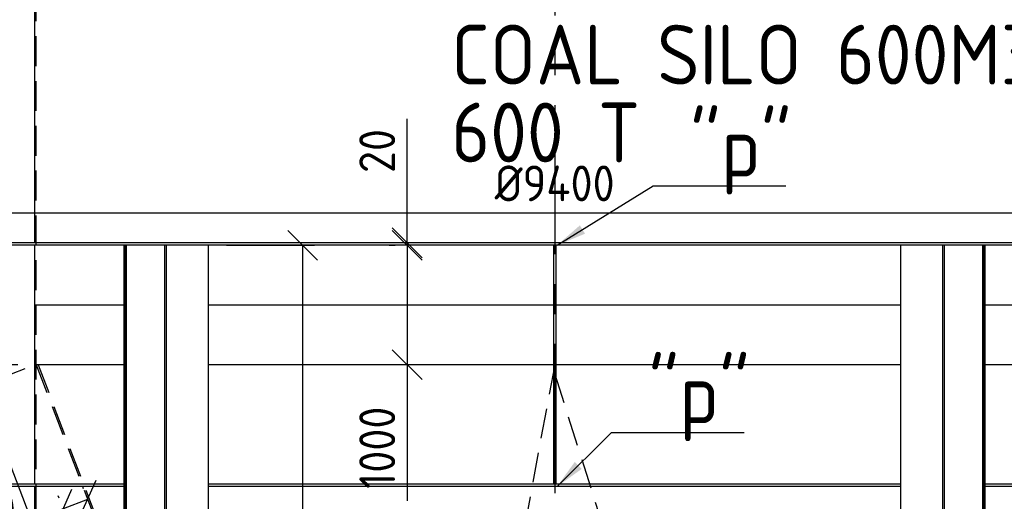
# Model space of a CAD drawing. Extents: x 0 to 84100, y 0 to 59400.
# Tile 10 of 25: x 8509 to 16746, y 45928 to 49961. Entities that reach past the tile are written whole.
import ezdxf

# ---------------------------------------------------------------- set-up
doc = ezdxf.new("R2010")
doc.units = 0
doc.header["$LTSCALE"] = 1000
for name, pattern in [('CENTER', [2, 1.25, -0.25, 0.25, -0.25]), ('DASHED', [0.75, 0.5, -0.25]), ('HIDDEN', [0.375, 0.25, -0.125])]:
    doc.linetypes.add(name, pattern=pattern)
doc.layers.get('0').update_dxf_attribs({"linetype": 'CONTINUOUS'})
doc.layers.get('DEFPOINTS').update_dxf_attribs({"linetype": 'CONTINUOUS'})
for name, color, linetype in [('STG-CEN-18', 1, 'CENTER'), ('STG-CON-50', 4, 'CONTINUOUS'), ('STG-DAS-18', 1, 'DASHED'), ('STX-DIM-18', 1, 'CONTINUOUS'), ('STX-INFO-25', 2, 'CONTINUOUS')]:
    doc.layers.add(name, color=color, linetype=linetype)
doc.styles.get("Standard").update_dxf_attribs({"font": 'isocp.shx'})
doc.dimstyles.new('NORDIC', dxfattribs={"dimscale": 100, "dimtxt": 3, "dimasz": 2.5, "dimexe": 1.25, "dimexo": 1, "dimgap": 0.6, "dimtad": 1, "dimtxsty": 'STANDARD', "dimblk1": 'OBLIQUE', "dimblk2": 'OBLIQUE', "dimsah": 1, "dimcen": 2.5, "dimclrd": 1, "dimclre": 1, "dimclrt": 1, "dimazin": 3, "dimtfac": 1, "dimtdec": 3, "dimtofl": 0, "dimtmove": 0, "dimatfit": 3, "dimtvp": 1, "dimtolj": 1, "dimtzin": 0})
doc.dimstyles.get("Standard").update_dxf_attribs({"dimscale": 100, "dimtxt": 3, "dimasz": 2.5, "dimexe": 1, "dimexo": 1.25, "dimgap": 0.6, "dimtad": 1, "dimtih": 1, "dimtoh": 1, "dimdec": 1, "dimzin": 0, "dimtxsty": 'STANDARD', "dimblk1": 'OBLIQUE', "dimblk2": 'OBLIQUE', "dimsah": 1, "dimcen": 0.09, "dimclrd": 1, "dimclre": 1, "dimclrt": 1, "dimazin": 3, "dimtfac": 1, "dimtdec": 1, "dimtofl": 0, "dimtmove": 0, "dimatfit": 3, "dimtolj": 1, "dimtzin": 0})
doc.dimstyles.new('STANDARD$0', dxfattribs={"dimscale": 100, "dimtxt": 3, "dimasz": 2.5, "dimexe": 1, "dimexo": 1.5, "dimgap": 1, "dimtad": 1, "dimdec": 0, "dimzin": 1, "dimtxsty": 'STANDARD', "dimblk": 'OBLIQUE', "dimcen": 0.09, "dimclrd": 1, "dimclre": 1, "dimclrt": 1, "dimazin": 3, "dimtfac": 1, "dimtdec": 0, "dimtmove": 0, "dimatfit": 3, "dimtolj": 1, "dimtzin": 1})

# ---------------------------------------------------------------- blocks, each defined once
blk = doc.blocks.new('_OBLIQUE')
at = {"color": 0, "linetype": 'BYBLOCK'}
blk.add_line((-0.5, -0.5), (0.5, 0.5), dxfattribs=at)
blk = doc.blocks.new('*D3')
at = {"layer": 'DEFPOINTS', "color": 0, "linetype": 'CONTINUOUS'}
for p in [(8643.6, 47072.3), (7634.3, 39429.3), (11560.8, 39429.3)]:
    blk.add_point(p, dxfattribs=at)
at = {"layer": 'STX-DIM-18', "color": 1, "linetype": 'CONTINUOUS'}
for p, q in [((8493.6, 47072.3), (7534.3, 47072.3)), ((7634.3, 47072.3), (7634.3, 39429.3)), ((11410.8, 39429.3), (7534.3, 39429.3))]:
    blk.add_line(p, q, dxfattribs=at)
at = {"layer": 'STX-DIM-18', "color": 1, "linetype": 'CONTINUOUS', "xscale": 250, "yscale": 250, "zscale": 250}
for p, rotation in [((7634.3, 47072.3), 90), ((7634.3, 39429.3), 270)]:
    blk.add_blockref('_OBLIQUE', p, dxfattribs=dict(at, rotation=rotation))
at = {"layer": 'STX-DIM-18', "color": 1, "linetype": 'CONTINUOUS', "insert": (7384.3, 43250.8), "char_height": 300, "attachment_point": 5, "rotation": 90}
blk.add_mtext('\\A1;7643', dxfattribs=at)
blk = doc.blocks.new('*D7')
at = {"layer": 'DEFPOINTS', "color": 0, "linetype": 'CONTINUOUS'}
for p in [(8634.3, 55072.3), (7634.3, 47072.3), (8643.6, 47072.3)]:
    blk.add_point(p, dxfattribs=at)
at = {"layer": 'STX-DIM-18', "color": 1, "linetype": 'CONTINUOUS'}
for p, q in [((8484.3, 55072.3), (7534.3, 55072.3)), ((7634.3, 55072.3), (7634.3, 47072.3)), ((8493.6, 47072.3), (7534.3, 47072.3))]:
    blk.add_line(p, q, dxfattribs=at)
at = {"layer": 'STX-DIM-18', "color": 1, "linetype": 'CONTINUOUS', "xscale": 250, "yscale": 250, "zscale": 250}
for p, rotation in [((7634.3, 55072.3), 90), ((7634.3, 47072.3), 270)]:
    blk.add_blockref('_OBLIQUE', p, dxfattribs=dict(at, rotation=rotation))
at = {"layer": 'STX-DIM-18', "color": 1, "linetype": 'CONTINUOUS', "insert": (7384.3, 51072.3), "char_height": 300, "attachment_point": 5, "rotation": 90}
blk.add_mtext('\\A1;8000', dxfattribs=at)
blk = doc.blocks.new('*D30')
at = {"layer": 'DEFPOINTS', "color": 0, "linetype": 'CONTINUOUS'}
for p in [(11749.9, 48072.3), (12089.7, 48072.3), (11749.9, 47072.3)]:
    blk.add_point(p, dxfattribs=at)
at = {"layer": 'STX-DIM-18', "color": 1, "linetype": 'CONTINUOUS'}
for p, q in [((11939.7, 48072.3), (11649.9, 48072.3)), ((11749.9, 48072.3), (11749.9, 47072.3)), ((11749.9, 47072.3), (11749.9, 45932.1)), ((11899.9, 47072.3), (11849.9, 47072.3))]:
    blk.add_line(p, q, dxfattribs=at)
at = {"layer": 'STX-DIM-18', "color": 1, "linetype": 'CONTINUOUS', "xscale": 250, "yscale": 250, "zscale": 250}
for p, rotation in [((11749.9, 48072.3), 90), ((11749.9, 47072.3), 270)]:
    blk.add_blockref('_OBLIQUE', p, dxfattribs=dict(at, rotation=rotation))
at = {"layer": 'STX-DIM-18', "color": 1, "linetype": 'CONTINUOUS', "insert": (11499.9, 46377.2), "char_height": 300, "attachment_point": 5, "rotation": 90}
blk.add_mtext('\\A1;1000', dxfattribs=at)
blk = doc.blocks.new('*D31')
at = {"layer": 'DEFPOINTS', "color": 0, "linetype": 'CONTINUOUS'}
for p in [(11749.9, 48092.3), (11749.9, 48072.3), (11804.3, 48092.3)]:
    blk.add_point(p, dxfattribs=at)
at = {"layer": 'STX-DIM-18', "color": 1, "linetype": 'CONTINUOUS'}
for p, q in [((11749.9, 48092.3), (11749.9, 49130.2)), ((11599.9, 48072.3), (11649.9, 48072.3)), ((11654.3, 48092.3), (11649.9, 48092.3)), ((11749.9, 48072.3), (11749.9, 48092.3)), ((11749.9, 48072.3), (11749.9, 47822.3))]:
    blk.add_line(p, q, dxfattribs=at)
at = {"layer": 'STX-DIM-18', "color": 1, "linetype": 'CONTINUOUS', "xscale": 250, "yscale": 250, "zscale": 250}
for p, rotation in [((11749.9, 48092.3), 270), ((11749.9, 48072.3), 90)]:
    blk.add_blockref('_OBLIQUE', p, dxfattribs=dict(at, rotation=rotation))
at = {"layer": 'STX-DIM-18', "color": 1, "linetype": 'CONTINUOUS', "insert": (11499.9, 48861.2), "char_height": 300, "attachment_point": 5, "rotation": 90}
blk.add_mtext('\\A1;20', dxfattribs=at)
blk = doc.blocks.new('*D32')
at = {"layer": 'DEFPOINTS', "color": 0, "linetype": 'CONTINUOUS'}
for p in [(10089.7, 48072.3), (10231.1, 41769.3), (10875.9, 41769.3)]:
    blk.add_point(p, dxfattribs=at)
at = {"layer": 'STX-DIM-18', "color": 1, "linetype": 'CONTINUOUS'}
for p, q in [((10239.7, 48072.3), (10975.9, 48072.3)), ((10875.9, 48072.3), (10875.9, 41769.3)), ((10381.1, 41769.3), (10975.9, 41769.3))]:
    blk.add_line(p, q, dxfattribs=at)
at = {"layer": 'STX-DIM-18', "color": 1, "linetype": 'CONTINUOUS', "xscale": 250, "yscale": 250, "zscale": 250}
for p, rotation in [((10875.9, 48072.3), 90), ((10875.9, 41769.3), 270)]:
    blk.add_blockref('_OBLIQUE', p, dxfattribs=dict(at, rotation=rotation))
at = {"layer": 'STX-DIM-18', "color": 1, "linetype": 'CONTINUOUS', "insert": (10625.9, 44317.7), "char_height": 300, "attachment_point": 5, "rotation": 90}
blk.add_mtext('\\A1;6303', dxfattribs=at)
blk = doc.blocks.new('*D166')
at = {"color": 1}
for p, q in [((8552.9, 47036.7), (8062.3, 46849.6)), ((11093.7, 39251.2), (8179.1, 46894.1)), ((11467.4, 39393.7), (10976.9, 39206.6))]:
    blk.add_line(p, q, dxfattribs=at)
at = {"layer": 'DEFPOINTS', "color": 0}
for p in [(8646.3, 47072.3), (8179.1, 46894.1), (11560.8, 39429.3)]:
    blk.add_point(p, dxfattribs=at)
at = {"color": 1, "xscale": 250, "yscale": 250, "zscale": 250}
for p, rotation in [((8179.1, 46894.1), 110.8734689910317), ((11093.7, 39251.2), 290.8734689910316)]:
    blk.add_blockref('_OBLIQUE', p, dxfattribs=dict(at, rotation=rotation))
at = {"color": 1, "insert": (9832.7, 43147.5), "char_height": 300, "attachment_point": 5, "rotation": 290.87347}
blk.add_mtext('\\A1;8179.82', dxfattribs=at)
blk = doc.blocks.new('*D167')
at = {"color": 1}
for p, q in [((17419.2, 47047.6), (17721.7, 46970.6)), ((15654.1, 39358.4), (17600.6, 47001.4)), ((15472.7, 39404.6), (15775.2, 39327.6))]:
    blk.add_line(p, q, dxfattribs=at)
at = {"layer": 'DEFPOINTS', "color": 0}
for p in [(17322.3, 47072.3), (17600.6, 47001.4), (15375.8, 39429.3)]:
    blk.add_point(p, dxfattribs=at)
at = {"color": 1, "xscale": 250, "yscale": 250, "zscale": 250}
for p, rotation in [((17600.6, 47001.4), 75.71158911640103), ((15654.1, 39358.4), 255.711589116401)]:
    blk.add_blockref('_OBLIQUE', p, dxfattribs=dict(at, rotation=rotation))
at = {"color": 1, "insert": (16423.8, 43231.8), "char_height": 300, "attachment_point": 5, "rotation": 75.71159}
blk.add_mtext('\\A1;7886.95', dxfattribs=at)
blk = doc.blocks.new('*D177')
at = {"color": 1}
for p, q in [((8284.3, 48242.3), (8284.3, 48440.2)), ((17684.3, 48242.3), (17684.3, 48440.2)), ((17684.3, 48340.2), (8284.3, 48340.2))]:
    blk.add_line(p, q, dxfattribs=at)
at = {"layer": 'DEFPOINTS', "color": 0}
for p in [(8284.3, 48340.2), (8284.3, 48092.3), (17684.3, 48092.3)]:
    blk.add_point(p, dxfattribs=at)
at = {"color": 1, "xscale": 250, "yscale": 250, "zscale": 250, "rotation": 180}
blk.add_blockref('_OBLIQUE', (8284.3, 48340.2), dxfattribs=at)
at = {"color": 1, "xscale": 250, "yscale": 250, "zscale": 250}
blk.add_blockref('_OBLIQUE', (17684.3, 48340.2), dxfattribs=at)
at = {"color": 1, "insert": (12984.3, 48590.2), "char_height": 300, "attachment_point": 5}
blk.add_mtext('\\A1;%%c9400', dxfattribs=at)
blk = doc.blocks.new('*D200')
at = {"layer": 'DEFPOINTS', "color": 0}
for p in [(9087.3, 45915.9), (8871.3, 45864.9), (8881.7, 45837.5)]:
    blk.add_point(p, dxfattribs=at)
at = {"layer": 'STX-DIM-18', "color": 1}
for p, q in [((9033.9, 46056), (9041.2, 46036.7)), ((8828.3, 45977.6), (8835.7, 45958.3)), ((9076.8, 45943.3), (8871.3, 45864.9)), ((8871.3, 45864.9), (7938.9, 45509.4))]:
    blk.add_line(p, q, dxfattribs=at)
at = {"layer": 'STX-DIM-18', "color": 1, "xscale": 250, "yscale": 250, "zscale": 250}
for p, rotation in [((9076.8, 45943.3), 20.87346899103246), ((8871.3, 45864.9), 200.8734689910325)]:
    blk.add_blockref('_OBLIQUE', p, dxfattribs=dict(at, rotation=rotation))
at = {"layer": 'STX-DIM-18', "color": 1, "insert": (8199.2, 45876.2), "char_height": 300, "attachment_point": 5, "rotation": 20.87347}
blk.add_mtext('\\A1;220', dxfattribs=at)

msp = doc.modelspace()

# ---------------------------------------------------------------- linework, layer by layer
at = {"layer": 'STG-CEN-18', "color": 1, "linetype": 'CENTER'}
msp.add_line((12984.322, 55246.449), (12984.322, 37617.386), dxfattribs=at)
at = {"layer": 'STG-CON-50'}
for p, q in [((8634.322, 48092.296), (8634.322, 55072.285)), ((17684.322, 48092.296), (8284.322, 48092.296)), ((17684.322, 48072.296), (8284.322, 48072.296)), ((8634.322, 46072.296), (8634.322, 48072.296)), ((9382.569, 41799.31), (9382.569, 48072.296)), ((9393.176, 41799.31), (9393.176, 48072.296)), ((9403.782, 41868.541), (9403.782, 48072.296)), ((9721.98, 41799.31), (9721.98, 48072.296)), ((9736.122, 41799.31), (9736.122, 48072.296)), ((10089.676, 41799.31), (10089.676, 48072.296)), ((12974.322, 48072.296), (12974.322, 46072.296)), ((12994.322, 48072.296), (12994.322, 46072.296)), ((15878.968, 41799.31), (15878.968, 48072.296)), ((16232.521, 41799.31), (16232.521, 48072.296)), ((16246.663, 41799.31), (16246.663, 48072.296)), ((16564.861, 41868.541), (16564.861, 48072.296)), ((16575.468, 41799.31), (16575.468, 48072.296)), ((16586.075, 41799.31), (16586.075, 48072.296)), ((8634.322, 47572.285), (9382.569, 47572.285)), ((10089.676, 47572.285), (12974.322, 47572.285)), ((12994.322, 47572.285), (15878.968, 47572.285)), ((16586.075, 47572.285), (17334.322, 47572.285)), ((9382.569, 47072.296), (8634.322, 47072.296)), ((12974.322, 47072.296), (10089.676, 47072.296)), ((15878.968, 47072.296), (12994.322, 47072.296)), ((17334.322, 47072.296), (16586.075, 47072.296)), ((9382.569, 46072.296), (8284.322, 46072.296)), ((9382.569, 46052.296), (8284.322, 46052.296)), ((8634.322, 45072.285), (8634.322, 46052.296)), ((15878.968, 46072.296), (10089.676, 46072.296)), ((15878.968, 46052.296), (10089.676, 46052.296)), ((17684.322, 46072.296), (16586.075, 46072.296)), ((17684.322, 46052.296), (16586.075, 46052.296))]:
    msp.add_line(p, q, dxfattribs=at)
at = {"layer": 'STG-DAS-18', "color": 1, "linetype": 'HIDDEN'}
for p, q in [((8646.322, 45072.285), (8646.322, 50072.285)), ((8646.322, 47072.296), (10089.676, 43287.268)), ((8662.375, 47072.296), (11576.155, 39431.248)), ((12984.322, 47072.296), (12611.825, 45072.285)), ((12984.322, 46994.171), (13591.888, 45072.285))]:
    msp.add_line(p, q, dxfattribs=at)

# ---------------------------------------------------------------- texts
at = {"layer": 'STX-INFO-25', "color": 4}
for s, p in [('COAL SILO 600M3', (12119.44, 49418.634)), ('600 T', (12119.44, 48766.81))]:
    msp.add_text(s, height=500, dxfattribs=at).set_placement(p)
at = {"layer": 'STX-INFO-25', "color": 4, "char_height": 500, "attachment_point": 4}
for insert in [(14117.683, 48822.766), (13769.113, 46757.738)]:
    msp.add_mtext('"p"', dxfattribs=dict(at, insert=insert))

# ---------------------------------------------------------------- dimensions: what is measured, and where the dimension line sits
dim = msp.add_linear_dim(base=(8284.322, 48340.162), p1=(17684.322, 48092.296), p2=(8284.322, 48092.296), text='%%c<>', dimstyle='STANDARD$0')
dim.commit()
dim.dimension.update_dxf_attribs({"geometry": '*D177', "text_midpoint": (12984.322, 48590.162)})
for p1, p2, distance, picture, middle in [((15375.798, 39429.319), (17322.322, 47072.296), -287.158, '*D167', (16423.831, 43231.765)), ((11560.837, 39429.319), (8646.322, 47072.296), 499.992, '*D166', (9832.715, 43147.518))]:
    dim = msp.add_aligned_dim(p1=p1, p2=p2, distance=distance, dimstyle='NORDIC')
    dim.commit()
    dim.dimension.update_dxf_attribs({"geometry": picture, "text_midpoint": middle})
at = {"layer": 'STX-DIM-18', "linetype": 'CONTINUOUS'}
for base, p1, p2, picture, middle in [((7634.322, 47072.296), (8634.322, 55072.285), (8643.552, 47072.296), '*D7', (7384.322, 51072.291)), ((11749.889, 48092.296), (11749.889, 48072.296), (11804.291, 48092.296), '*D31', (11499.859, 48861.224)), ((7634.322, 39429.319), (8643.552, 47072.296), (11560.837, 39429.319), '*D3', (7384.322, 43250.808))]:
    dim = msp.add_linear_dim(base=base, p1=p1, p2=p2, angle=90, dimstyle='STANDARD$0', dxfattribs=at)
    dim.commit()
    dim.dimension.update_dxf_attribs({"geometry": picture, "text_midpoint": middle})
for base, p1, p2, picture, middle in [((10875.929, 41769.31), (10089.676, 48072.296), (10231.097, 41769.31), '*D32', (10875.929, 44317.691)), ((11749.889, 48072.296), (11749.889, 47072.296), (12089.676, 48072.296), '*D30', (11749.889, 46377.178))]:
    dim = msp.add_linear_dim(base=base, p1=p1, p2=p2, angle=90, dimstyle='STANDARD$0', dxfattribs=at)
    dim.commit()
    dim.dimension.update_dxf_attribs({"geometry": picture, "text_midpoint": middle, "dimtype": 160})
at = {"layer": 'STX-DIM-18'}
dim = msp.add_aligned_dim(p1=(9087.308, 45915.862), p2=(8881.746, 45837.475), distance=-29.362, dimstyle='STANDARD$0', dxfattribs=at)
dim.commit()
dim.dimension.update_dxf_attribs({"geometry": '*D200', "text_midpoint": (8199.219, 45876.221)})

# ---------------------------------------------------------------- leaders
at = {"layer": 'STX-DIM-18', "annotation_type": 0, "has_hookline": 1, "hookline_direction": 0, "text_width": 800}
for points in [[(13004.322, 48072.296), (13807.683, 48570.266), (14057.683, 48570.266)], [(13004.322, 46052.296), (13459.113, 46505.238), (13709.113, 46505.238)]]:
    msp.add_leader(points, dimstyle='STANDARD', dxfattribs=at)

doc.saveas('drawing.dxf')
